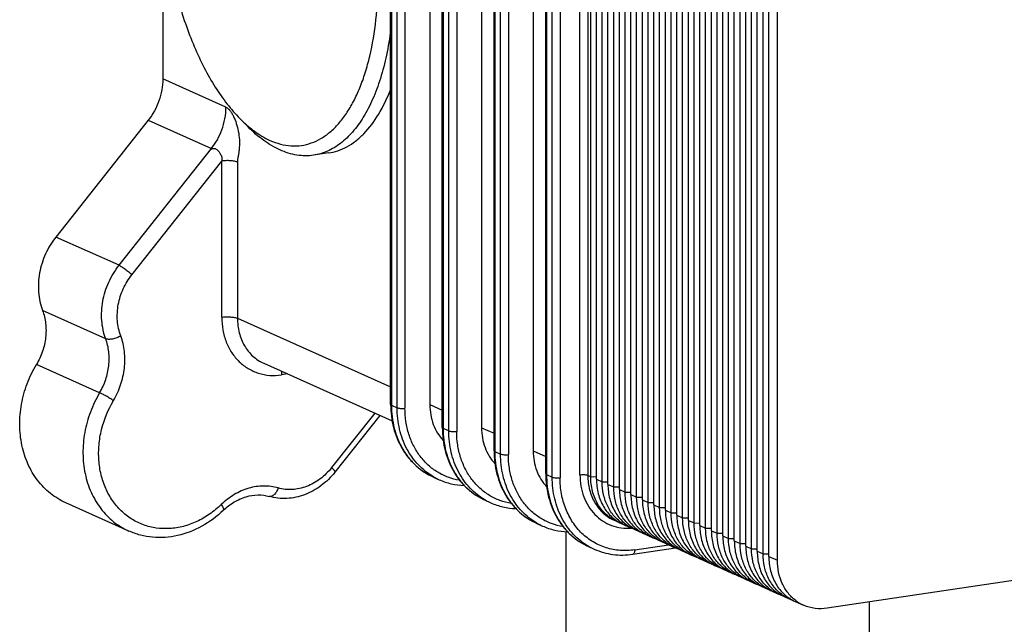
# Model space of a CAD drawing. Header units: millimetres. Extents: x 0 to 559, y 0 to 432.
# Tile 2 of 12: x 105 to 191, y 47 to 100. Entities that reach past the tile are written whole.
import ezdxf

# ---------------------------------------------------------------- set-up
doc = ezdxf.new("R2010")
doc.units = ezdxf.units.MM
doc.header["$LTSCALE"] = 30.734
doc.layers.get('0').update_dxf_attribs({"linetype": 'CONTINUOUS'})

msp = doc.modelspace()

# ---------------------------------------------------------------- linework, layer by layer
at = {"color": 7, "linetype": 'CONTINUOUS'}
for p, q in [((137.485, 66.341), (137.485, 138.785)), ((137.552, 138.72), (137.552, 66.276)), ((138.052, 66.052), (138.052, 138.496)), ((138.735, 138.449), (138.735, 66.004)), ((140.9, 138.772), (140.9, 66.328)), ((141.985, 64.323), (141.985, 136.768)), ((142.052, 136.703), (142.052, 64.259)), ((142.552, 64.035), (142.552, 136.479)), ((143.235, 136.432), (143.235, 63.987)), ((145.4, 136.755), (145.4, 64.311)), ((146.485, 62.306), (146.485, 134.751)), ((146.552, 134.686), (146.552, 62.241)), ((149.9, 134.738), (149.9, 62.293)), ((147.052, 62.017), (147.052, 134.462)), ((147.735, 134.414), (147.735, 61.97)), ((150.985, 60.289), (150.985, 132.733)), ((151.052, 132.669), (151.052, 60.224)), ((151.552, 60), (151.552, 132.444)), ((152.235, 132.397), (152.235, 59.953)), ((153.967, 60.211), (153.967, 132.656)), ((154.65, 132.608), (154.65, 60.164)), ((154.9, 60.052), (154.9, 132.496)), ((155.4, 59.828), (155.4, 132.272)), ((155.9, 59.604), (155.9, 132.048)), ((156.4, 59.38), (156.4, 131.824)), ((156.9, 59.155), (156.9, 131.6)), ((157.4, 58.931), (157.4, 131.376)), ((157.9, 58.707), (157.9, 131.152)), ((158.4, 58.483), (158.4, 130.927)), ((158.9, 58.259), (158.9, 130.703)), ((159.4, 58.035), (159.4, 130.479)), ((159.9, 57.811), (159.9, 130.255)), ((160.4, 57.586), (160.4, 130.031)), ((160.9, 57.362), (160.9, 129.807)), ((161.4, 57.138), (161.4, 129.583)), ((161.9, 56.914), (161.9, 129.358)), ((162.4, 56.69), (162.4, 129.134)), ((162.9, 56.466), (162.9, 128.91)), ((163.4, 56.242), (163.4, 128.686)), ((163.9, 56.017), (163.9, 128.462)), ((164.4, 55.793), (164.4, 128.238)), ((164.9, 55.569), (164.9, 128.014)), ((165.4, 55.345), (165.4, 127.789)), ((165.9, 55.121), (165.9, 127.565)), ((166.4, 54.897), (166.4, 127.341)), ((166.9, 54.673), (166.9, 127.117)), ((167.4, 54.448), (167.4, 126.893)), ((167.9, 54.224), (167.9, 126.669)), ((168.4, 54), (168.4, 126.445)), ((168.9, 53.776), (168.9, 126.22)), ((169.4, 53.552), (169.4, 125.996)), ((169.9, 53.328), (169.9, 125.772)), ((170.4, 53.104), (170.4, 125.548)), ((171.15, 52.767), (171.15, 125.212)), ((117.65, 109.641), (117.65, 94.685)), ((123.15, 92.22), (117.65, 94.685)), ((116.382, 91.081), (108.347, 80.918)), ((116.382, 91.081), (121.882, 88.615)), ((124.35, 91.244), (125.076, 90.509)), ((113.847, 78.452), (121.882, 88.615)), ((114.959, 77.637), (122.784, 87.534)), ((122.784, 73.932), (122.784, 87.534)), ((124.15, 87.439), (124.15, 73.837)), ((132.076, 88.235), (130.777, 88.041)), ((113.847, 78.452), (108.347, 80.918)), ((112.687, 72.055), (107.187, 74.521)), ((124.15, 73.837), (137.485, 67.859)), ((112.158, 67.361), (106.658, 69.826)), ((126.435, 69.921), (137.617, 64.909)), ((128.509, 68.991), (127.98, 68.912)), ((137.552, 66.276), (138.052, 66.052)), ((140.9, 66.328), (141.985, 65.842)), ((136.105, 65.586), (132.351, 60.838)), ((136.546, 65.389), (132.635, 60.442)), ((145.4, 64.311), (146.485, 63.824)), ((142.052, 64.259), (142.552, 64.035)), ((146.552, 62.241), (147.052, 62.017)), ((149.9, 62.293), (150.985, 61.807)), ((141.208, 60.011), (141.708, 59.787)), ((151.052, 60.224), (151.552, 60)), ((154.65, 60.164), (154.9, 60.052)), ((154.9, 60.052), (155.4, 60.047)), ((155.4, 59.828), (155.9, 59.604)), ((155.9, 59.604), (156.4, 59.599)), ((156.4, 59.38), (156.9, 59.155)), ((156.9, 59.155), (157.4, 59.151)), ((157.4, 58.931), (157.9, 58.707)), ((157.9, 58.707), (158.4, 58.703)), ((158.4, 58.483), (158.9, 58.259)), ((240.432, 58.29), (175.48, 48.585)), ((114.703, 55.314), (109.203, 57.779)), ((145.708, 57.994), (146.208, 57.77)), ((158.9, 58.259), (159.4, 58.254)), ((159.4, 58.035), (159.9, 57.811)), ((159.9, 57.811), (160.4, 57.806)), ((160.4, 57.586), (160.9, 57.362)), ((160.9, 57.362), (161.4, 57.358)), ((161.4, 57.138), (161.9, 56.914)), ((161.9, 56.914), (162.4, 56.909)), ((162.4, 56.69), (162.9, 56.466)), ((150.208, 55.977), (150.708, 55.752)), ((157.685, 55.912), (158.185, 55.688)), ((162.9, 56.466), (163.4, 56.461)), ((163.4, 56.242), (163.9, 56.017)), ((163.9, 56.017), (164.4, 56.013)), ((164.4, 55.793), (164.9, 55.569)), ((152.756, 37.009), (152.756, 55.258)), ((158.685, 55.464), (159.185, 55.24)), ((159.685, 55.016), (160.185, 54.792)), ((164.9, 55.569), (165.4, 55.565)), ((165.4, 55.345), (165.9, 55.121)), ((165.9, 55.121), (166.4, 55.116)), ((166.4, 54.897), (166.9, 54.673)), ((158.73, 53.679), (161.685, 54.12)), ((160.685, 54.567), (161.185, 54.343)), ((161.685, 54.119), (162.185, 53.895)), ((166.9, 54.673), (167.4, 54.668)), ((167.4, 54.448), (167.9, 54.224)), ((167.9, 54.224), (168.4, 54.22)), ((168.4, 54), (168.9, 53.776)), ((154.708, 53.959), (155.208, 53.735)), ((158.554, 53.296), (162.292, 53.855)), ((162.685, 53.671), (163.185, 53.447)), ((163.685, 53.223), (164.185, 52.998)), ((168.9, 53.776), (169.4, 53.771)), ((169.4, 53.552), (169.9, 53.328)), ((169.9, 53.328), (170.4, 53.323)), ((164.685, 52.774), (165.185, 52.55)), ((165.685, 52.326), (166.185, 52.102)), ((170.4, 53.104), (171.15, 52.767)), ((166.685, 51.878), (167.185, 51.654)), ((167.685, 51.429), (168.185, 51.205)), ((168.685, 50.981), (169.185, 50.757)), ((169.685, 50.533), (170.185, 50.309)), ((170.685, 50.085), (171.185, 49.86)), ((171.685, 49.636), (172.185, 49.412)), ((172.685, 49.188), (173.435, 48.852)), ((179.156, 37.009), (179.156, 49.134))]:
    msp.add_line(p, q, dxfattribs=at)
for centre, radius, start, end in [((131.655, 98.317), 10.165, 229.90292, 230.22001), ((144.004, 64.907), 5.611, 240.2633, 245.84918), ((148.504, 62.89), 5.611, 240.2633, 245.84918), ((153.004, 60.872), 5.611, 240.2633, 245.84918), ((158.619, 59.335), 3.505, 245.85714, 250.59901), ((159.625, 58.897), 3.517, 236.95743, 245.83903), ((159.619, 58.887), 3.505, 245.85714, 250.59901), ((160.625, 58.449), 3.517, 236.95743, 245.83903), ((160.619, 58.439), 3.505, 245.85714, 250.59901), ((161.625, 58), 3.517, 236.95743, 245.83903), ((161.619, 57.99), 3.505, 245.85714, 250.59901), ((162.625, 57.552), 3.517, 236.95743, 245.83903), ((162.619, 57.542), 3.505, 245.85714, 250.59901), ((163.625, 57.104), 3.517, 236.95743, 245.83903), ((157.504, 58.855), 5.611, 240.2633, 245.84918), ((163.619, 57.094), 3.505, 245.85714, 250.59901), ((164.625, 56.655), 3.517, 236.95743, 245.83903), ((164.619, 56.646), 3.505, 245.85714, 250.59901), ((165.625, 56.207), 3.517, 236.95743, 245.83903), ((165.619, 56.197), 3.505, 245.85714, 250.59901), ((166.625, 55.759), 3.517, 236.95743, 245.83903), ((166.619, 55.749), 3.505, 245.85714, 250.59901), ((167.625, 55.311), 3.517, 236.95743, 245.83903), ((167.619, 55.301), 3.505, 245.85714, 250.59901), ((168.625, 54.862), 3.517, 236.95743, 245.83903), ((168.619, 54.852), 3.505, 245.85714, 250.59901), ((169.625, 54.414), 3.517, 236.95743, 245.83903), ((169.619, 54.404), 3.505, 245.85714, 250.59901), ((170.625, 53.966), 3.517, 236.95743, 245.83903), ((170.619, 53.956), 3.505, 245.85714, 250.59901), ((171.625, 53.517), 3.517, 236.95743, 245.83903), ((171.619, 53.508), 3.505, 245.85714, 250.59901), ((172.625, 53.069), 3.517, 236.95743, 245.83903), ((172.619, 53.059), 3.505, 245.85714, 250.59901), ((173.625, 52.621), 3.517, 236.95743, 245.83903), ((173.619, 52.611), 3.505, 245.85714, 250.59901), ((174.874, 52.061), 3.517, 232.76765, 245.84868)]:
    msp.add_arc(centre, radius, start, end, dxfattribs=at)
for points, knots in [([(126.985, 89.335), (127.282, 89.201), (127.882, 88.986), (128.807, 88.832), (129.718, 88.863), (130.601, 89.079), (131.446, 89.476), (132.243, 90.048), (132.986, 90.788), (133.668, 91.686), (134.285, 92.734), (134.831, 93.923), (135.302, 95.24), (135.837, 97.203), (136.276, 99.897), (136.445, 103.334), (136.26, 106.929), (135.729, 110.544), (134.873, 114.046), (133.722, 117.302), (132.526, 119.769), (131.448, 121.509), (130.617, 122.647), (129.75, 123.641), (128.605, 124.718), (127.647, 125.357), (126.985, 125.653)], [0, 0, 0, 0, 0.021666, 0.04216, 0.062013, 0.08183, 0.102223, 0.123734, 0.146787, 0.171674, 0.198565, 0.227527, 0.25854, 0.291519, 0.362726, 0.439583, 0.520026, 0.601738, 0.682315, 0.759433, 0.831007, 0.864199, 0.89544, 0.924635, 0.951758, 1, 1, 1, 1]), ([(119.715, 122.264), (119.458, 121.774), (118.991, 120.718), (118.441, 119.003), (118.019, 117.117), (117.732, 115.086), (117.583, 112.941), (117.573, 109.943), (117.917, 106.139), (118.7, 102.4), (119.586, 99.536), (120.355, 97.529), (121.224, 95.67), (122.179, 93.99), (123.206, 92.511), (123.962, 91.637), (124.35, 91.244)], [0, 0, 0, 0, 0.050385, 0.105171, 0.164062, 0.226594, 0.292176, 0.360124, 0.500001, 0.639878, 0.707826, 0.773408, 0.835939, 0.894829, 0.949615, 1, 1, 1, 1]), ([(137.495, 98.98), (137.401, 98.236), (137.164, 96.803), (136.642, 94.77), (135.972, 92.951), (135.165, 91.375), (134.23, 90.067), (133.181, 89.051), (132.203, 88.457), (131.394, 88.162), (130.983, 88.072), (130.777, 88.041)], [0, 0, 0, 0, 0.164587, 0.318381, 0.460163, 0.589306, 0.705971, 0.811368, 0.908011, 0.95432, 1, 1, 1, 1]), ([(117.65, 94.685), (117.65, 94.043), (117.419, 92.745), (116.785, 91.59), (116.382, 91.081)], [0, 0, 0, 0, 0.497127, 1, 1, 1, 1]), ([(132.077, 88.235), (132.354, 88.276), (132.909, 88.412), (133.706, 88.768), (134.466, 89.27), (135.452, 90.161), (136.551, 91.649), (137.199, 93.025), (137.492, 93.778)], [0, 0, 0, 0, 0.103864, 0.210292, 0.321597, 0.439667, 0.700789, 1, 1, 1, 1]), ([(121.882, 88.615), (122.269, 89.104), (122.909, 90.252), (123.15, 91.552), (123.15, 92.22)], [0, 0, 0, 0, 0.48286, 1, 1, 1, 1]), ([(123.15, 92.22), (123.215, 92.19), (123.345, 92.101), (123.512, 91.917), (123.669, 91.686), (123.868, 91.32), (124.074, 90.798), (124.244, 90.121), (124.331, 89.418), (124.331, 88.836), (124.288, 88.391), (124.239, 88.074), (124.18, 87.761), (124.15, 87.548), (124.15, 87.439)], [0, 0, 0, 0, 0.041743, 0.090549, 0.145426, 0.205003, 0.334453, 0.472644, 0.612893, 0.748404, 0.812847, 0.874975, 0.935998, 1, 1, 1, 1]), ([(124.35, 91.244), (124.412, 91.181), (124.657, 90.939), (124.912, 90.707), (125.108, 90.542)], [0, 0, 0, 0, 0.256078, 1, 1, 1, 1]), ([(127.851, 88.498), (127.357, 88.72), (126.365, 89.315), (125.501, 90.078), (125.076, 90.509)], [0, 0, 0, 0, 0.472006, 1, 1, 1, 1]), ([(125.151, 90.506), (125.299, 90.383), (125.871, 89.934), (126.498, 89.553), (126.985, 89.335)], [0, 0, 0, 0, 0.264959, 1, 1, 1, 1]), ([(121.882, 88.615), (121.896, 88.609), (121.933, 88.609), (121.988, 88.62), (122.05, 88.632), (122.115, 88.636), (122.178, 88.63), (122.264, 88.605), (122.373, 88.536), (122.498, 88.404), (122.604, 88.254), (122.692, 88.1), (122.76, 87.95), (122.802, 87.8), (122.809, 87.656), (122.796, 87.575), (122.784, 87.534)], [0, 0, 0, 0, 0.027413, 0.064136, 0.103969, 0.143258, 0.181619, 0.220356, 0.305619, 0.412599, 0.552557, 0.638468, 0.737264, 0.852771, 0.920617, 1, 1, 1, 1]), ([(130.777, 88.041), (130.54, 88.005), (130.056, 87.972), (129.057, 88.055), (128.322, 88.287), (127.851, 88.498)], [0, 0, 0, 0, 0.239858, 0.484063, 1, 1, 1, 1]), ([(124.15, 87.439), (124.116, 87.454), (124.035, 87.483), (123.834, 87.531), (123.53, 87.567), (123.155, 87.572), (122.901, 87.551), (122.784, 87.534)], [0, 0, 0, 0, 0.08139, 0.185265, 0.449732, 0.742836, 1, 1, 1, 1]), ([(108.347, 80.918), (107.989, 80.466), (107.385, 79.468), (106.867, 77.815), (106.768, 76.122), (106.998, 75.026), (107.187, 74.521)], [0, 0, 0, 0, 0.255626, 0.511325, 0.760951, 1, 1, 1, 1]), ([(112.687, 72.055), (112.499, 72.561), (112.268, 73.656), (112.367, 75.349), (112.885, 77.002), (113.489, 78), (113.847, 78.452)], [0, 0, 0, 0, 0.239048, 0.488675, 0.744374, 1, 1, 1, 1]), ([(113.847, 78.452), (113.884, 78.436), (113.965, 78.394), (114.145, 78.287), (114.391, 78.117), (114.683, 77.888), (114.872, 77.721), (114.959, 77.637)], [0, 0, 0, 0, 0.088452, 0.196311, 0.454201, 0.736025, 1, 1, 1, 1]), ([(113.993, 72.306), (113.836, 72.727), (113.644, 73.64), (113.726, 75.051), (114.158, 76.428), (114.661, 77.26), (114.959, 77.637)], [0, 0, 0, 0, 0.239048, 0.488676, 0.744376, 1, 1, 1, 1]), ([(107.187, 74.521), (107.323, 74.158), (107.503, 73.377), (107.497, 72.162), (107.223, 70.948), (106.872, 70.185), (106.658, 69.826)], [0, 0, 0, 0, 0.239015, 0.487592, 0.74271, 1, 1, 1, 1]), ([(122.784, 73.932), (122.907, 73.95), (123.16, 73.97), (123.531, 73.964), (123.827, 73.93), (124.028, 73.883), (124.113, 73.853), (124.15, 73.837)], [0, 0, 0, 0, 0.268434, 0.55026, 0.805583, 0.912134, 1, 1, 1, 1]), ([(122.784, 73.932), (122.784, 73.558), (122.848, 72.821), (123.142, 71.772), (123.623, 70.831), (124.274, 70.039), (125.071, 69.426), (125.983, 69.018), (126.971, 68.834), (127.646, 68.862), (127.98, 68.912)], [0, 0, 0, 0, 0.135821, 0.267266, 0.394193, 0.517163, 0.63742, 0.756717, 0.876992, 1, 1, 1, 1]), ([(124.15, 73.837), (124.15, 73.412), (124.248, 72.579), (124.635, 71.614), (125.084, 70.957), (125.48, 70.533), (125.931, 70.181), (126.263, 69.998), (126.435, 69.921)], [0, 0, 0, 0, 0.266032, 0.519935, 0.64282, 0.763325, 0.882113, 1, 1, 1, 1]), ([(112.158, 67.361), (112.372, 67.72), (112.723, 68.482), (112.997, 69.696), (113.003, 70.912), (112.823, 71.692), (112.687, 72.055)], [0, 0, 0, 0, 0.257289, 0.512407, 0.760985, 1, 1, 1, 1]), ([(113.993, 72.306), (113.883, 72.241), (113.649, 72.132), (113.294, 72.029), (113.005, 71.997), (112.807, 72.016), (112.723, 72.039), (112.687, 72.055)], [0, 0, 0, 0, 0.280975, 0.562687, 0.810487, 0.913393, 1, 1, 1, 1]), ([(113.358, 66.672), (113.614, 67.103), (114.036, 68.018), (114.364, 69.475), (114.372, 70.933), (114.155, 71.87), (113.993, 72.306)], [0, 0, 0, 0, 0.257288, 0.512408, 0.760987, 1, 1, 1, 1]), ([(109.203, 57.779), (108.727, 57.993), (107.818, 58.55), (106.695, 59.712), (105.854, 61.147), (105.332, 62.787), (105.147, 64.556), (105.306, 66.376), (105.8, 68.167), (106.34, 69.292), (106.658, 69.826)], [0, 0, 0, 0, 0.113135, 0.228372, 0.347338, 0.470882, 0.598986, 0.730854, 0.865102, 1, 1, 1, 1]), ([(128.008, 69.217), (128.004, 69.194), (127.987, 69.093), (127.98, 68.99), (127.98, 68.912)], [0, 0, 0, 0, 0.238081, 1, 1, 1, 1]), ([(112.158, 67.361), (111.84, 66.827), (111.3, 65.701), (110.806, 63.911), (110.647, 62.09), (110.832, 60.321), (111.354, 58.682), (112.195, 57.246), (113.318, 56.084), (114.227, 55.527), (114.703, 55.314)], [0, 0, 0, 0, 0.134898, 0.269146, 0.401013, 0.529117, 0.652662, 0.771628, 0.886865, 1, 1, 1, 1]), ([(113.358, 66.672), (113.257, 66.739), (113.045, 66.873), (112.727, 67.063), (112.429, 67.228), (112.241, 67.324), (112.158, 67.361)], [0, 0, 0, 0, 0.261947, 0.543772, 0.802824, 1, 1, 1, 1]), ([(122.735, 57.615), (122.419, 57.311), (121.749, 56.759), (120.638, 56.117), (119.468, 55.69), (118.273, 55.494), (117.092, 55.536), (115.962, 55.816), (114.921, 56.326), (114.003, 57.048), (113.237, 57.959), (112.646, 59.028), (112.248, 60.222), (112.055, 61.501), (112.07, 62.829), (112.367, 64.61), (112.893, 65.891), (113.358, 66.672)], [0, 0, 0, 0, 0.065749, 0.12968, 0.191646, 0.251731, 0.310277, 0.367848, 0.425159, 0.482967, 0.541951, 0.602609, 0.665202, 0.72974, 0.795999, 0.863569, 1, 1, 1, 1]), ([(137.485, 66.341), (137.485, 65.66), (137.645, 64.318), (138.27, 62.763), (139, 61.699), (139.646, 61.01), (140.383, 60.436), (140.927, 60.137), (141.208, 60.011)], [0, 0, 0, 0, 0.26359, 0.516727, 0.639913, 0.761126, 0.880928, 1, 1, 1, 1]), ([(137.485, 66.341), (137.485, 66.328), (137.499, 66.308), (137.525, 66.29), (137.542, 66.28), (137.552, 66.276)], [0, 0, 0, 0, 0.388623, 0.662302, 1, 1, 1, 1]), ([(137.552, 66.276), (137.552, 65.597), (137.709, 64.263), (138.327, 62.719), (139.046, 61.668), (139.68, 60.99), (140.401, 60.427), (140.933, 60.134), (141.208, 60.011)], [0, 0, 0, 0, 0.266032, 0.519935, 0.64282, 0.763325, 0.882113, 1, 1, 1, 1]), ([(141.22, 60.035), (140.978, 60.173), (140.511, 60.488), (139.883, 61.062), (139.335, 61.729), (138.716, 62.739), (138.187, 64.186), (138.052, 65.423), (138.052, 66.052)], [0, 0, 0, 0, 0.117702, 0.236646, 0.357468, 0.480662, 0.734777, 1, 1, 1, 1]), ([(138.052, 66.052), (138.093, 66.034), (138.194, 66.008), (138.362, 65.988), (138.547, 65.985), (138.674, 65.995), (138.735, 66.004)], [0, 0, 0, 0, 0.194193, 0.449584, 0.731482, 1, 1, 1, 1]), ([(143.484, 59.736), (143.148, 59.791), (142.485, 59.964), (141.56, 60.411), (140.733, 61.032), (140.026, 61.81), (139.458, 62.723), (139.043, 63.746), (138.79, 64.852), (138.735, 65.617), (138.735, 66.004)], [0, 0, 0, 0, 0.119257, 0.238042, 0.357682, 0.479388, 0.604099, 0.73239, 0.864428, 1, 1, 1, 1]), ([(140.9, 66.328), (140.9, 66.031), (140.949, 65.443), (141.173, 64.603), (141.539, 63.844), (141.876, 63.405), (142.063, 63.209)], [0, 0, 0, 0, 0.262076, 0.516122, 0.761816, 1, 1, 1, 1]), ([(141.985, 64.323), (141.985, 63.642), (142.145, 62.3), (142.77, 60.745), (143.5, 59.682), (144.146, 58.992), (144.883, 58.418), (145.427, 58.12), (145.708, 57.994)], [0, 0, 0, 0, 0.26359, 0.516727, 0.639913, 0.761126, 0.880928, 1, 1, 1, 1]), ([(141.985, 64.323), (141.985, 64.311), (141.999, 64.291), (142.025, 64.272), (142.042, 64.263), (142.052, 64.259)], [0, 0, 0, 0, 0.388623, 0.662302, 1, 1, 1, 1]), ([(145.4, 64.311), (145.4, 64.013), (145.449, 63.426), (145.673, 62.586), (146.039, 61.827), (146.376, 61.387), (146.563, 61.192)], [0, 0, 0, 0, 0.262076, 0.516122, 0.761816, 1, 1, 1, 1]), ([(142.052, 64.259), (142.052, 63.58), (142.209, 62.246), (142.827, 60.702), (143.546, 59.651), (144.18, 58.972), (144.901, 58.409), (145.433, 58.117), (145.708, 57.994)], [0, 0, 0, 0, 0.266032, 0.519935, 0.64282, 0.763325, 0.882113, 1, 1, 1, 1]), ([(145.72, 58.018), (145.478, 58.156), (145.011, 58.471), (144.383, 59.045), (143.835, 59.712), (143.216, 60.722), (142.687, 62.169), (142.552, 63.406), (142.552, 64.035)], [0, 0, 0, 0, 0.117702, 0.236646, 0.357468, 0.480662, 0.734777, 1, 1, 1, 1]), ([(142.552, 64.035), (142.593, 64.016), (142.694, 63.991), (142.862, 63.971), (143.047, 63.968), (143.174, 63.978), (143.235, 63.987)], [0, 0, 0, 0, 0.194193, 0.449584, 0.731482, 1, 1, 1, 1]), ([(147.984, 57.719), (147.648, 57.774), (146.985, 57.946), (146.06, 58.393), (145.233, 59.015), (144.526, 59.792), (143.958, 60.705), (143.543, 61.729), (143.29, 62.835), (143.235, 63.6), (143.235, 63.987)], [0, 0, 0, 0, 0.119257, 0.238042, 0.357682, 0.479388, 0.604099, 0.73239, 0.864428, 1, 1, 1, 1]), ([(146.485, 62.306), (146.485, 61.625), (146.645, 60.283), (147.27, 58.728), (148, 57.665), (148.646, 56.975), (149.383, 56.401), (149.927, 56.102), (150.208, 55.977)], [0, 0, 0, 0, 0.26359, 0.516727, 0.639913, 0.761126, 0.880928, 1, 1, 1, 1]), ([(146.485, 62.306), (146.485, 62.294), (146.499, 62.273), (146.525, 62.255), (146.542, 62.246), (146.552, 62.241)], [0, 0, 0, 0, 0.388623, 0.662302, 1, 1, 1, 1]), ([(146.552, 62.241), (146.552, 61.562), (146.709, 60.229), (147.327, 58.685), (148.046, 57.634), (148.68, 56.955), (149.401, 56.392), (149.933, 56.1), (150.208, 55.977)], [0, 0, 0, 0, 0.266032, 0.519935, 0.64282, 0.763325, 0.882113, 1, 1, 1, 1]), ([(150.22, 56), (149.978, 56.139), (149.511, 56.454), (148.883, 57.028), (148.335, 57.695), (147.716, 58.705), (147.187, 60.152), (147.052, 61.388), (147.052, 62.017)], [0, 0, 0, 0, 0.117702, 0.236646, 0.357468, 0.480662, 0.734777, 1, 1, 1, 1]), ([(147.052, 62.017), (147.093, 61.999), (147.194, 61.973), (147.362, 61.953), (147.547, 61.95), (147.674, 61.961), (147.735, 61.97)], [0, 0, 0, 0, 0.194193, 0.449584, 0.731482, 1, 1, 1, 1]), ([(152.484, 55.702), (152.148, 55.756), (151.485, 55.929), (150.56, 56.376), (149.733, 56.997), (149.026, 57.775), (148.458, 58.688), (148.043, 59.711), (147.79, 60.818), (147.735, 61.583), (147.735, 61.97)], [0, 0, 0, 0, 0.119257, 0.238042, 0.357682, 0.479388, 0.604099, 0.73239, 0.864428, 1, 1, 1, 1]), ([(149.9, 62.293), (149.9, 61.996), (149.949, 61.409), (150.173, 60.569), (150.539, 59.81), (150.876, 59.37), (151.063, 59.174)], [0, 0, 0, 0, 0.262076, 0.516122, 0.761816, 1, 1, 1, 1]), ([(132.635, 60.442), (132.287, 60.002), (131.49, 59.216), (130.274, 58.539), (129.242, 58.235), (128.458, 58.132), (127.677, 58.155), (127.169, 58.257), (126.922, 58.329)], [0, 0, 0, 0, 0.261069, 0.514315, 0.638118, 0.76007, 0.880537, 1, 1, 1, 1]), ([(132.351, 60.838), (132.06, 60.47), (131.4, 59.816), (130.399, 59.251), (129.557, 58.998), (128.925, 58.911), (128.301, 58.928), (127.896, 59.008), (127.701, 59.065)], [0, 0, 0, 0, 0.267023, 0.522654, 0.645947, 0.766226, 0.883991, 1, 1, 1, 1]), ([(132.351, 60.838), (132.398, 60.792), (132.463, 60.726), (132.54, 60.638), (132.583, 60.584), (132.615, 60.536), (132.637, 60.493), (132.646, 60.455), (132.635, 60.442)], [0, 0, 0, 0, 0.392977, 0.557461, 0.697454, 0.811359, 0.898494, 1, 1, 1, 1]), ([(150.985, 60.289), (150.985, 59.608), (151.145, 58.266), (151.77, 56.711), (152.5, 55.647), (153.146, 54.958), (153.883, 54.384), (154.427, 54.085), (154.708, 53.959)], [0, 0, 0, 0, 0.26359, 0.516727, 0.639913, 0.761126, 0.880928, 1, 1, 1, 1]), ([(150.985, 60.289), (150.985, 60.276), (150.999, 60.256), (151.025, 60.238), (151.042, 60.229), (151.052, 60.224)], [0, 0, 0, 0, 0.388623, 0.662302, 1, 1, 1, 1]), ([(151.052, 60.224), (151.052, 59.545), (151.209, 58.211), (151.827, 56.667), (152.546, 55.616), (153.18, 54.938), (153.901, 54.375), (154.433, 54.082), (154.708, 53.959)], [0, 0, 0, 0, 0.266032, 0.519935, 0.64282, 0.763325, 0.882113, 1, 1, 1, 1]), ([(151.552, 60), (151.593, 59.982), (151.694, 59.956), (151.862, 59.936), (152.047, 59.933), (152.174, 59.943), (152.235, 59.953)], [0, 0, 0, 0, 0.194193, 0.449584, 0.731482, 1, 1, 1, 1]), ([(154.72, 53.983), (154.478, 54.121), (154.011, 54.437), (153.383, 55.01), (152.835, 55.678), (152.216, 56.687), (151.687, 58.135), (151.552, 59.371), (151.552, 60)], [0, 0, 0, 0, 0.117702, 0.236646, 0.357468, 0.480662, 0.734777, 1, 1, 1, 1]), ([(153.967, 60.211), (154.028, 60.221), (154.155, 60.231), (154.341, 60.228), (154.508, 60.208), (154.609, 60.182), (154.65, 60.164)], [0, 0, 0, 0, 0.268518, 0.550416, 0.805807, 1, 1, 1, 1]), ([(153.967, 60.211), (153.967, 59.882), (154.022, 59.231), (154.271, 58.301), (154.68, 57.462), (155.235, 56.745), (155.918, 56.176), (156.703, 55.778), (157.56, 55.566), (158.152, 55.553), (158.447, 55.578)], [0, 0, 0, 0, 0.135862, 0.267529, 0.394838, 0.51824, 0.638814, 0.758119, 0.877946, 1, 1, 1, 1]), ([(154.65, 60.164), (154.65, 59.74), (154.748, 58.906), (155.135, 57.941), (155.584, 57.284), (155.98, 56.86), (156.431, 56.508), (156.763, 56.325), (156.935, 56.249)], [0, 0, 0, 0, 0.266032, 0.519935, 0.64282, 0.763325, 0.882113, 1, 1, 1, 1]), ([(157.185, 56.136), (157.013, 56.213), (156.681, 56.396), (156.23, 56.748), (155.834, 57.172), (155.385, 57.829), (154.998, 58.794), (154.9, 59.628), (154.9, 60.052)], [0, 0, 0, 0, 0.117887, 0.236675, 0.35718, 0.480065, 0.733968, 1, 1, 1, 1]), ([(127.701, 59.065), (127.293, 59.183), (126.422, 59.298), (125.1, 59.09), (123.829, 58.525), (123.08, 57.947), (122.735, 57.615)], [0, 0, 0, 0, 0.235704, 0.479507, 0.734278, 1, 1, 1, 1]), ([(141.708, 59.787), (142.047, 59.635), (142.759, 59.396), (143.504, 59.297), (143.878, 59.283)], [0, 0, 0, 0, 0.497785, 1, 1, 1, 1]), ([(158.73, 53.679), (158.312, 53.616), (157.469, 53.58), (156.234, 53.811), (155.094, 54.32), (154.097, 55.086), (153.283, 56.077), (152.682, 57.253), (152.315, 58.565), (152.235, 59.486), (152.235, 59.953)], [0, 0, 0, 0, 0.123007, 0.243283, 0.36258, 0.482837, 0.605806, 0.732733, 0.864179, 1, 1, 1, 1]), ([(155.4, 59.828), (155.4, 59.403), (155.498, 58.57), (155.885, 57.605), (156.334, 56.948), (156.73, 56.524), (157.181, 56.172), (157.513, 55.989), (157.685, 55.912)], [0, 0, 0, 0, 0.266032, 0.519935, 0.64282, 0.763325, 0.882113, 1, 1, 1, 1]), ([(157.707, 55.949), (157.427, 56.131), (156.908, 56.585), (156.332, 57.463), (155.977, 58.492), (155.9, 59.229), (155.9, 59.604)], [0, 0, 0, 0, 0.236472, 0.480606, 0.735046, 1, 1, 1, 1]), ([(156.4, 59.38), (156.4, 58.955), (156.498, 58.122), (156.885, 57.157), (157.334, 56.5), (157.73, 56.076), (158.181, 55.724), (158.513, 55.541), (158.685, 55.464)], [0, 0, 0, 0, 0.266032, 0.519935, 0.64282, 0.763325, 0.882113, 1, 1, 1, 1]), ([(158.707, 55.501), (158.427, 55.683), (157.908, 56.137), (157.332, 57.015), (156.977, 58.044), (156.9, 58.781), (156.9, 59.155)], [0, 0, 0, 0, 0.236472, 0.480606, 0.735046, 1, 1, 1, 1]), ([(122.928, 57.118), (123.216, 57.395), (123.833, 57.873), (124.867, 58.338), (125.92, 58.509), (126.605, 58.421), (126.922, 58.329)], [0, 0, 0, 0, 0.274429, 0.53238, 0.772942, 1, 1, 1, 1]), ([(127.701, 59.065), (127.662, 58.95), (127.568, 58.741), (127.402, 58.518), (127.25, 58.394), (127.138, 58.336), (127.027, 58.312), (126.955, 58.319), (126.922, 58.329)], [0, 0, 0, 0, 0.312461, 0.58997, 0.709928, 0.816449, 0.911568, 1, 1, 1, 1]), ([(157.4, 58.931), (157.4, 58.507), (157.498, 57.673), (157.885, 56.708), (158.334, 56.051), (158.73, 55.627), (159.181, 55.275), (159.513, 55.093), (159.685, 55.016)], [0, 0, 0, 0, 0.266032, 0.519935, 0.64282, 0.763325, 0.882113, 1, 1, 1, 1]), ([(159.707, 55.052), (159.427, 55.235), (158.908, 55.689), (158.332, 56.567), (157.977, 57.596), (157.9, 58.333), (157.9, 58.707)], [0, 0, 0, 0, 0.236472, 0.480606, 0.735046, 1, 1, 1, 1]), ([(158.4, 58.483), (158.4, 58.059), (158.498, 57.225), (158.885, 56.26), (159.334, 55.603), (159.73, 55.179), (160.181, 54.827), (160.513, 54.644), (160.685, 54.567)], [0, 0, 0, 0, 0.266032, 0.519935, 0.64282, 0.763325, 0.882113, 1, 1, 1, 1]), ([(122.735, 57.615), (122.776, 57.559), (122.831, 57.477), (122.89, 57.368), (122.922, 57.299), (122.942, 57.239), (122.951, 57.189), (122.948, 57.148), (122.936, 57.126), (122.928, 57.118)], [0, 0, 0, 0, 0.372836, 0.53095, 0.667423, 0.781105, 0.872055, 0.942666, 1, 1, 1, 1]), ([(146.208, 57.77), (146.547, 57.618), (147.259, 57.378), (148.004, 57.28), (148.378, 57.265)], [0, 0, 0, 0, 0.497785, 1, 1, 1, 1]), ([(160.707, 54.604), (160.427, 54.786), (159.908, 55.24), (159.332, 56.118), (158.977, 57.148), (158.9, 57.884), (158.9, 58.259)], [0, 0, 0, 0, 0.236472, 0.480606, 0.735046, 1, 1, 1, 1]), ([(159.4, 58.035), (159.4, 57.61), (159.498, 56.777), (159.885, 55.812), (160.334, 55.155), (160.73, 54.731), (161.181, 54.379), (161.513, 54.196), (161.685, 54.119)], [0, 0, 0, 0, 0.266032, 0.519935, 0.64282, 0.763325, 0.882113, 1, 1, 1, 1]), ([(161.707, 54.156), (161.427, 54.338), (160.908, 54.792), (160.332, 55.67), (159.977, 56.699), (159.9, 57.436), (159.9, 57.811)], [0, 0, 0, 0, 0.236472, 0.480606, 0.735046, 1, 1, 1, 1]), ([(160.4, 57.586), (160.4, 57.162), (160.498, 56.328), (160.885, 55.363), (161.334, 54.707), (161.73, 54.283), (162.181, 53.931), (162.513, 53.748), (162.685, 53.671)], [0, 0, 0, 0, 0.266032, 0.519935, 0.64282, 0.763325, 0.882113, 1, 1, 1, 1]), ([(122.928, 57.118), (122.366, 56.578), (121.125, 55.646), (119.33, 54.948), (117.86, 54.733), (116.769, 54.745), (115.705, 54.93), (115.028, 55.168), (114.703, 55.314)], [0, 0, 0, 0, 0.26225, 0.515051, 0.638425, 0.760015, 0.880336, 1, 1, 1, 1]), ([(162.707, 53.707), (162.427, 53.89), (161.908, 54.344), (161.332, 55.222), (160.977, 56.251), (160.9, 56.988), (160.9, 57.362)], [0, 0, 0, 0, 0.236472, 0.480606, 0.735046, 1, 1, 1, 1]), ([(161.4, 57.138), (161.4, 56.714), (161.498, 55.88), (161.885, 54.915), (162.334, 54.258), (162.73, 53.834), (163.181, 53.482), (163.513, 53.3), (163.685, 53.223)], [0, 0, 0, 0, 0.266032, 0.519935, 0.64282, 0.763325, 0.882113, 1, 1, 1, 1]), ([(163.707, 53.259), (163.427, 53.441), (162.908, 53.896), (162.332, 54.773), (161.977, 55.803), (161.9, 56.54), (161.9, 56.914)], [0, 0, 0, 0, 0.236472, 0.480606, 0.735046, 1, 1, 1, 1]), ([(162.4, 56.69), (162.4, 56.265), (162.498, 55.432), (162.885, 54.467), (163.334, 53.81), (163.73, 53.386), (164.181, 53.034), (164.513, 52.851), (164.685, 52.774)], [0, 0, 0, 0, 0.266032, 0.519935, 0.64282, 0.763325, 0.882113, 1, 1, 1, 1]), ([(150.708, 55.752), (151.047, 55.601), (151.759, 55.361), (152.504, 55.263), (152.878, 55.248)], [0, 0, 0, 0, 0.497785, 1, 1, 1, 1]), ([(164.707, 52.811), (164.427, 52.993), (163.908, 53.447), (163.332, 54.325), (162.977, 55.354), (162.9, 56.091), (162.9, 56.466)], [0, 0, 0, 0, 0.236472, 0.480606, 0.735046, 1, 1, 1, 1]), ([(163.4, 56.242), (163.4, 55.817), (163.498, 54.984), (163.885, 54.019), (164.334, 53.362), (164.73, 52.938), (165.181, 52.586), (165.513, 52.403), (165.685, 52.326)], [0, 0, 0, 0, 0.266032, 0.519935, 0.64282, 0.763325, 0.882113, 1, 1, 1, 1]), ([(165.707, 52.363), (165.427, 52.545), (164.908, 52.999), (164.332, 53.877), (163.977, 54.906), (163.9, 55.643), (163.9, 56.017)], [0, 0, 0, 0, 0.236472, 0.480606, 0.735046, 1, 1, 1, 1]), ([(164.4, 55.793), (164.4, 55.369), (164.498, 54.535), (164.885, 53.57), (165.334, 52.913), (165.73, 52.489), (166.181, 52.137), (166.513, 51.955), (166.685, 51.878)], [0, 0, 0, 0, 0.266032, 0.519935, 0.64282, 0.763325, 0.882113, 1, 1, 1, 1]), ([(166.707, 51.914), (166.427, 52.097), (165.908, 52.551), (165.332, 53.429), (164.977, 54.458), (164.9, 55.195), (164.9, 55.569)], [0, 0, 0, 0, 0.236472, 0.480606, 0.735046, 1, 1, 1, 1]), ([(165.4, 55.345), (165.4, 54.921), (165.498, 54.087), (165.885, 53.122), (166.334, 52.465), (166.73, 52.041), (167.181, 51.689), (167.513, 51.506), (167.685, 51.429)], [0, 0, 0, 0, 0.266032, 0.519935, 0.64282, 0.763325, 0.882113, 1, 1, 1, 1]), ([(167.707, 51.466), (167.427, 51.648), (166.908, 52.102), (166.332, 52.98), (165.977, 54.01), (165.9, 54.746), (165.9, 55.121)], [0, 0, 0, 0, 0.236472, 0.480606, 0.735046, 1, 1, 1, 1]), ([(166.4, 54.897), (166.4, 54.472), (166.498, 53.639), (166.885, 52.674), (167.334, 52.017), (167.73, 51.593), (168.181, 51.241), (168.513, 51.058), (168.685, 50.981)], [0, 0, 0, 0, 0.266032, 0.519935, 0.64282, 0.763325, 0.882113, 1, 1, 1, 1]), ([(168.707, 51.018), (168.427, 51.2), (167.908, 51.654), (167.332, 52.532), (166.977, 53.561), (166.9, 54.298), (166.9, 54.673)], [0, 0, 0, 0, 0.236472, 0.480606, 0.735046, 1, 1, 1, 1]), ([(167.4, 54.448), (167.4, 54.024), (167.498, 53.19), (167.885, 52.225), (168.334, 51.568), (168.73, 51.144), (169.181, 50.792), (169.513, 50.61), (169.685, 50.533)], [0, 0, 0, 0, 0.266032, 0.519935, 0.64282, 0.763325, 0.882113, 1, 1, 1, 1]), ([(169.707, 50.569), (169.427, 50.752), (168.908, 51.206), (168.332, 52.084), (167.977, 53.113), (167.9, 53.85), (167.9, 54.224)], [0, 0, 0, 0, 0.236472, 0.480606, 0.735046, 1, 1, 1, 1]), ([(168.4, 54), (168.4, 53.576), (168.498, 52.742), (168.885, 51.777), (169.334, 51.12), (169.73, 50.696), (170.181, 50.344), (170.513, 50.162), (170.685, 50.085)], [0, 0, 0, 0, 0.266032, 0.519935, 0.64282, 0.763325, 0.882113, 1, 1, 1, 1]), ([(155.208, 53.735), (155.465, 53.62), (155.997, 53.427), (156.833, 53.256), (157.692, 53.206), (158.268, 53.253), (158.554, 53.296)], [0, 0, 0, 0, 0.246938, 0.495148, 0.745824, 1, 1, 1, 1]), ([(158.73, 53.679), (158.73, 53.63), (158.724, 53.54), (158.69, 53.42), (158.636, 53.332), (158.581, 53.3), (158.554, 53.296)], [0, 0, 0, 0, 0.324361, 0.602171, 0.82321, 1, 1, 1, 1]), ([(170.707, 50.121), (170.427, 50.303), (169.908, 50.758), (169.332, 51.635), (168.977, 52.665), (168.9, 53.402), (168.9, 53.776)], [0, 0, 0, 0, 0.236472, 0.480606, 0.735046, 1, 1, 1, 1]), ([(169.4, 53.552), (169.4, 53.127), (169.498, 52.294), (169.885, 51.329), (170.334, 50.672), (170.73, 50.248), (171.181, 49.896), (171.513, 49.713), (171.685, 49.636)], [0, 0, 0, 0, 0.266032, 0.519935, 0.64282, 0.763325, 0.882113, 1, 1, 1, 1]), ([(171.707, 49.673), (171.427, 49.855), (170.908, 50.309), (170.332, 51.187), (169.977, 52.216), (169.9, 52.953), (169.9, 53.328)], [0, 0, 0, 0, 0.236472, 0.480606, 0.735046, 1, 1, 1, 1]), ([(170.4, 53.104), (170.4, 52.679), (170.498, 51.846), (170.885, 50.881), (171.334, 50.224), (171.73, 49.8), (172.181, 49.448), (172.513, 49.265), (172.685, 49.188)], [0, 0, 0, 0, 0.266032, 0.519935, 0.64282, 0.763325, 0.882113, 1, 1, 1, 1]), ([(172.746, 49.261), (172.496, 49.451), (172.036, 49.907), (171.529, 50.753), (171.218, 51.726), (171.15, 52.417), (171.15, 52.767)], [0, 0, 0, 0, 0.236837, 0.481469, 0.735862, 1, 1, 1, 1]), ([(175.48, 48.585), (175.133, 48.533), (174.428, 48.521), (173.748, 48.711), (173.435, 48.852)], [0, 0, 0, 0, 0.505985, 1, 1, 1, 1])]:
    msp.add_open_spline(points, degree=3, knots=knots, dxfattribs=at)

doc.saveas('drawing.dxf')
